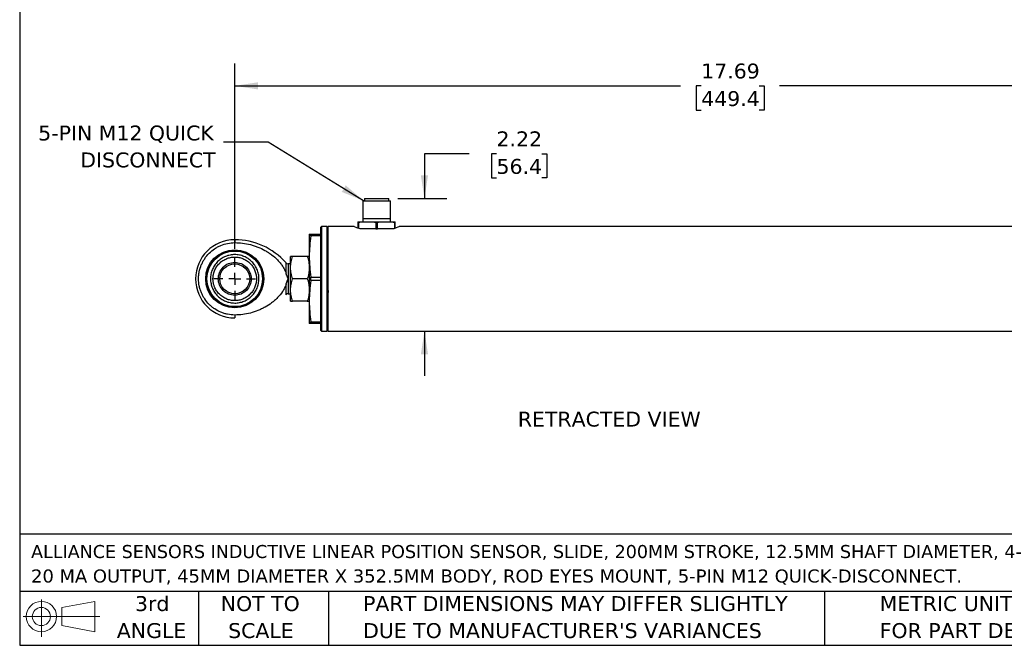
# Model space of a CAD drawing. Header units: inches. Extents: x 0.7 to 32.2, y 0.7 to 24.8.
# Tile 1 of 5: x 0.7 to 17.3, y 0.7 to 11.2. Entities that reach past the tile are written whole.
import ezdxf

# ---------------------------------------------------------------- set-up
doc = ezdxf.new("R2010")
doc.units = ezdxf.units.IN
doc.header["$LTSCALE"] = 3
doc.header["$MEASUREMENT"] = 0
doc.linetypes.add('SLD-Center', pattern=[0.75, 0.6, -0.05, 0.05, -0.05])
doc.linetypes.add('SLD-Solid', pattern=[0])
doc.layers.add('CENTER', color=40, linetype='SLD-Center')
doc.layers.add('DIMENSIONS', color=140, linetype='SLD-Solid', lineweight=25)
doc.layers.add('TEXT', color=140, linetype='SLD-Solid', lineweight=25)
doc.styles.add('SLDTEXTSTYLE0', font='VERDANA.TTF')
doc.styles.get("Standard").update_dxf_attribs({"font": 'VERDANA.TTF'})
doc.dimstyles.new('SLDDIMSTYLE0', dxfattribs={"dimtxt": 0.254883, "dimasz": 0.39, "dimexe": 0, "dimexo": 0.0625, "dimgap": 0.063721, "dimtad": 0, "dimtih": 1, "dimtoh": 1, "dimrnd": 1e-09, "dimzin": 12, "dimdsep": 46, "dimtxsty": 'SLDTEXTSTYLE0', "dimsah": 1, "dimcen": 0.09, "dimadec": 0, "dimazin": 3, "dimtfac": 1, "dimtofl": 0, "dimtmove": 0, "dimatfit": 3, "dimfxl": 0, "dimfrac": 2, "dimtolj": 1, "dimtzin": 12, "dimarcsym": 0})
doc.dimstyles.new('SLDDIMSTYLE2', dxfattribs={"dimtxt": 0.254883, "dimasz": 0.39, "dimexe": 0, "dimexo": 0.0625, "dimgap": 0.063721, "dimtad": 0, "dimtih": 1, "dimtoh": 1, "dimrnd": 1e-09, "dimzin": 12, "dimdsep": 46, "dimtxsty": 'SLDTEXTSTYLE0', "dimsah": 1, "dimcen": 0.09, "dimadec": 0, "dimazin": 3, "dimtfac": 1, "dimtmove": 0, "dimatfit": 0, "dimfxl": 0, "dimfrac": 2, "dimtolj": 1, "dimtzin": 12, "dimarcsym": 0})
doc.dimstyles.new('SLDDIMSTYLE8', dxfattribs={"dimtxt": 0.18, "dimasz": 0.39, "dimexe": 0, "dimexo": 0.0625, "dimgap": 0, "dimtad": 0, "dimtih": 1, "dimtoh": 1, "dimdec": 0, "dimrnd": 1e-09, "dimzin": 0, "dimdsep": 46, "dimtxsty": 'Standard', "dimsah": 1, "dimcen": 0.09, "dimadec": 0, "dimazin": 0, "dimtfac": 0.39, "dimtdec": 0, "dimtofl": 0, "dimtmove": 0, "dimatfit": 3, "dimfxl": 0, "dimfrac": 2, "dimtolj": 1, "dimtzin": 0, "dimarcsym": 0})

# ---------------------------------------------------------------- blocks, each defined once
blk = doc.blocks.new('Block11')
at = {"color": 7, "linetype": 'SLD-Solid', "lineweight": 18}
for p, q in [((0.306, 0.627), (0.306, 0)), ((0.647, 0.492), (1.202, 0.594)), ((1.202, 0.594), (1.202, 0.086)), ((0, 0.34), (1.284, 0.34)), ((0.647, 0.189), (0.647, 0.492)), ((0.647, 0.189), (1.202, 0.086))]:
    blk.add_line(p, q, dxfattribs=at)
for radius in [0.254, 0.152]:
    blk.add_circle((0.306, 0.34), radius, dxfattribs=at)
blk = doc.blocks.new('Block12')
at = {"color": 7, "linetype": 'Continuous'}
blk.add_blockref('Block11', (0, 0), dxfattribs=at)
blk = doc.blocks.new('SW_NOTE_0')
at = {"layer": 'TEXT', "color": 0, "char_height": 0.21875, "attachment_point": 1, "style": 'SLDTEXTSTYLE0'}
for s, insert in [('ALLIANCE SENSORS INDUCTIVE LINEAR POSITION SENSOR, SLIDE, 200MM STROKE, 12.5MM SHAFT DIAMETER, 4-', (0, 0.278)), ('20 MA OUTPUT, 45MM DIAMETER X 352.5MM BODY, ROD EYES MOUNT, 5-PIN M12 QUICK-DISCONNECT.', (0, -0.132))]:
    blk.add_mtext(s, dxfattribs=dict(at, insert=insert))
blk = doc.blocks.new('SW_NOTE_0_3')
at = {"layer": 'TEXT', "color": 0, "char_height": 0.25, "attachment_point": 1, "style": 'SLDTEXTSTYLE0'}
for s, insert in [('PART DIMENSIONS MAY DIFFER SLIGHTLY ', (0, 0.318)), ("DUE TO MANUFACTURER'S VARIANCES", (0, -0.134))]:
    blk.add_mtext(s, dxfattribs=dict(at, insert=insert))
blk = doc.blocks.new('SW_NOTE_0_4')
at = {"layer": 'TEXT', "color": 0, "char_height": 0.25, "attachment_point": 2, "style": 'SLDTEXTSTYLE0'}
for s, insert in [('NOT TO', (0.621, 0.318)), ('SCALE', (0.632, -0.134))]:
    blk.add_mtext(s, dxfattribs=dict(at, insert=insert))
blk = doc.blocks.new('SW_NOTE_0_5')
at = {"layer": 'TEXT', "color": 0, "char_height": 0.25, "attachment_point": 2, "style": 'SLDTEXTSTYLE0'}
for s, insert in [('3rd', (0.273, 0.318)), ('ANGLE', (0.262, -0.134))]:
    blk.add_mtext(s, dxfattribs=dict(at, insert=insert))
blk = doc.blocks.new('SW_NOTE_0_6')
at = {"layer": 'TEXT', "color": 0, "char_height": 0.25, "attachment_point": 1, "style": 'SLDTEXTSTYLE0'}
for s, insert in [('METRIC UNITS USED ', (0, 0.318)), ('FOR PART DESIGN', (0, -0.134))]:
    blk.add_mtext(s, dxfattribs=dict(at, insert=insert))
blk = doc.blocks.new('_D_11')
at = {"layer": 'DIMENSIONS'}
for p, q in [((4.357, 7.393), (4.357, 10.502)), ((22.049, 7.393), (22.049, 10.502)), ((4.357, 10.127), (11.836, 10.127)), ((12.181, 10.127), (12.096, 10.127)), ((12.096, 10.127), (12.096, 9.722)), ((13.151, 10.127), (13.236, 10.127)), ((13.236, 10.127), (13.236, 9.722)), ((22.049, 10.127), (13.496, 10.127)), ((12.096, 9.722), (12.181, 9.722)), ((13.236, 9.722), (13.151, 9.722))]:
    blk.add_line(p, q, dxfattribs=at)
for points in [[(4.357, 10.127), (4.747, 10.067), (4.747, 10.187)], [(22.049, 10.127), (21.659, 10.187), (21.659, 10.067)]]:
    blk.add_solid(points, dxfattribs=at)
at = {"layer": 'DIMENSIONS', "char_height": 0.25, "attachment_point": 1, "style": 'SLDTEXTSTYLE0'}
for s, insert in [('17.69', (12.181, 10.501)), ('449.4', (12.181, 10.039))]:
    blk.add_mtext(s, dxfattribs=dict(at, insert=insert))
blk = doc.blocks.new('_D_12')
at = {"layer": 'DIMENSIONS'}
for p, q in [((8.289, 8.989), (7.539, 8.989)), ((7.539, 8.989), (7.539, 8.237)), ((8.748, 8.989), (8.663, 8.989)), ((8.663, 8.989), (8.663, 8.584)), ((9.506, 8.989), (9.591, 8.989)), ((9.591, 8.989), (9.591, 8.584)), ((8.663, 8.584), (8.748, 8.584)), ((9.591, 8.584), (9.506, 8.584)), ((7.092, 8.237), (7.914, 8.237)), ((7.539, 6.018), (7.539, 5.268))]:
    blk.add_line(p, q, dxfattribs=at)
for points in [[(7.539, 8.237), (7.599, 8.627), (7.479, 8.627)], [(7.539, 6.018), (7.479, 5.628), (7.599, 5.628)]]:
    blk.add_solid(points, dxfattribs=at)
at = {"layer": 'DIMENSIONS', "char_height": 0.25, "attachment_point": 1, "style": 'SLDTEXTSTYLE0'}
for s, insert in [('2.22', (8.748, 9.364)), ('56.4', (8.748, 8.902))]:
    blk.add_mtext(s, dxfattribs=dict(at, insert=insert))
blk = doc.blocks.new('SW_NOTE_0_7')
at = {"layer": 'TEXT', "color": 0, "char_height": 0.25, "attachment_point": 3, "style": 'SLDTEXTSTYLE0'}
for s, insert in [('5-PIN M12 QUICK', (-0.165, 0.28)), ('DISCONNECT', (-0.132, -0.171))]:
    blk.add_mtext(s, dxfattribs=dict(at, insert=insert))
blk = doc.blocks.new('SW_CENTERMARKSYMBOL_4')
at = {"layer": 'CENTER', "color": 0}
for p, q in [((0, 0.2), (0, 0.3505)), ((-0.2, 0), (-0.3505, 0)), ((0, 0), (-0.1, 0)), ((0, 0), (0, 0.1)), ((0, 0), (0, -0.1)), ((0, 0), (0.1, 0)), ((0.2, 0), (0.3505, 0)), ((0, -0.2), (0, -0.3505))]:
    blk.add_line(p, q, dxfattribs=at)

msp = doc.modelspace()

# ---------------------------------------------------------------- linework, layer by layer
for p, q in [((6.505, 8.2), (6.505, 7.905)), ((6.505, 8.2), (6.969, 8.2)), ((6.532, 8.237), (6.532, 8.2)), ((6.532, 8.237), (6.942, 8.237)), ((6.942, 8.2), (6.942, 8.237)), ((6.969, 7.905), (6.969, 8.2)), ((5.812, 7.768), (5.797, 7.753)), ((5.902, 7.768), (5.812, 7.768)), ((5.812, 7.768), (5.812, 6.018)), ((5.917, 7.753), (5.902, 7.768)), ((5.902, 7.768), (5.902, 6.018)), ((6.361, 7.768), (5.917, 7.768)), ((5.917, 7.768), (5.917, 6.018)), ((6.424, 7.826), (6.437, 7.826)), ((6.424, 7.826), (6.424, 7.741)), ((6.437, 7.737), (6.437, 7.826)), ((6.478, 7.846), (6.683, 7.846)), ((6.503, 7.905), (6.503, 7.846)), ((6.503, 7.905), (6.971, 7.905)), ((6.724, 7.826), (6.724, 7.728)), ((6.724, 7.826), (6.75, 7.826)), ((6.75, 7.728), (6.75, 7.826)), ((6.791, 7.846), (6.996, 7.846)), ((6.971, 7.846), (6.971, 7.905)), ((7.037, 7.826), (7.037, 7.737)), ((7.037, 7.826), (7.05, 7.826)), ((7.05, 7.741), (7.05, 7.826)), ((19.167, 7.768), (7.113, 7.768)), ((5.607, 7.643), (5.607, 7.268)), ((5.634, 7.614), (5.634, 7.643)), ((5.634, 7.643), (5.797, 7.643)), ((5.797, 7.614), (5.634, 7.614)), ((5.797, 7.753), (5.797, 6.033)), ((6.544, 7.728), (6.461, 7.728)), ((6.656, 7.728), (6.544, 7.728)), ((6.724, 7.728), (6.656, 7.728)), ((6.724, 7.728), (6.75, 7.728)), ((6.818, 7.728), (6.75, 7.728)), ((6.93, 7.728), (6.818, 7.728)), ((7.013, 7.728), (6.93, 7.728)), ((4.357, 7.549), (4.357, 7.499)), ((5.294, 7.08), (5.294, 7.268)), ((5.573, 7.268), (5.328, 7.268)), ((5.607, 7.268), (5.607, 6.518)), ((5.294, 7.143), (5.254, 7.143)), ((5.254, 7.143), (5.254, 6.893)), ((5.8, 7.121), (5.799, 7.119)), ((5.913, 7.141), (5.913, 7.143)), ((5.294, 6.705), (5.294, 7.08)), ((5.254, 6.893), (5.254, 6.643)), ((5.573, 6.893), (5.328, 6.893)), ((5.634, 6.864), (5.634, 6.921)), ((5.634, 6.921), (5.797, 6.921)), ((5.797, 6.864), (5.634, 6.864)), ((5.254, 6.643), (5.294, 6.643)), ((5.294, 6.518), (5.294, 6.705)), ((5.8, 6.643), (5.801, 6.645)), ((5.914, 6.665), (5.914, 6.665)), ((5.573, 6.518), (5.328, 6.518)), ((5.607, 6.518), (5.607, 6.143)), ((4.357, 6.286), (4.357, 6.237)), ((5.634, 6.171), (5.797, 6.171)), ((5.634, 6.143), (5.634, 6.171)), ((5.797, 6.143), (5.634, 6.143)), ((5.797, 6.033), (5.812, 6.018)), ((5.812, 6.018), (5.902, 6.018)), ((5.902, 6.018), (5.917, 6.033)), ((5.917, 6.018), (19.167, 6.018))]:
    msp.add_line(p, q)
for radius in [0.487, 0.48, 0.466, 0.251]:
    msp.add_circle((4.357, 6.893), radius)
for centre, radius, start, end in [((4.357, 6.893), 0.656, 90, 270), ((4.357, 6.404), 1.145, 41.3143, 90), ((5.254, 7.193), 0.05, 221.1907, 270), ((5.254, 6.593), 0.05, 90, 138.5186)]:
    msp.add_arc(centre, radius, start, end)
for points, knots in [([(6.461, 7.728), (6.436, 7.737), (6.385, 7.755), (6.354, 7.769), (6.36, 7.767), (6.361, 7.766)], [0, 0, 0, 0, 0.440307, 0.881649, 1, 1, 1, 1]), ([(6.424, 7.846), (6.424, 7.846), (6.424, 7.846), (6.424, 7.845), (6.424, 7.844), (6.424, 7.842), (6.424, 7.84), (6.424, 7.836), (6.424, 7.835), (6.424, 7.831), (6.424, 7.829), (6.424, 7.826)], [0, 0, 0, 0, 0.25, 0.25, 0.5, 0.5, 0.75, 0.75, 0.875, 0.875, 1, 1, 1, 1]), ([(6.424, 7.846), (6.425, 7.846), (6.428, 7.846), (6.432, 7.846), (6.437, 7.846), (6.442, 7.846), (6.448, 7.846), (6.456, 7.846), (6.467, 7.846), (6.474, 7.846), (6.478, 7.846)], [0, 0, 0, 0, 0.099898, 0.19975, 0.299663, 0.399741, 0.500089, 0.666927, 0.833401, 1, 1, 1, 1]), ([(6.437, 7.826), (6.437, 7.829), (6.437, 7.831), (6.44, 7.835), (6.441, 7.836), (6.446, 7.84), (6.45, 7.842), (6.462, 7.845), (6.47, 7.846), (6.478, 7.846)], [0, 0, 0, 0, 0.125, 0.125, 0.25, 0.25, 0.5, 0.5, 1, 1, 1, 1]), ([(6.683, 7.846), (6.687, 7.846), (6.691, 7.846), (6.699, 7.845), (6.703, 7.844), (6.711, 7.842), (6.714, 7.84), (6.719, 7.836), (6.721, 7.835), (6.723, 7.831), (6.724, 7.829), (6.724, 7.826)], [0, 0, 0, 0, 0.25, 0.25, 0.5, 0.5, 0.75, 0.75, 0.875, 0.875, 1, 1, 1, 1]), ([(6.683, 7.846), (6.687, 7.846), (6.694, 7.846), (6.704, 7.846), (6.715, 7.846), (6.726, 7.846), (6.739, 7.846), (6.755, 7.846), (6.773, 7.846), (6.785, 7.846), (6.791, 7.846)], [0, 0, 0, 0, 0.099898, 0.19975, 0.299663, 0.399741, 0.500089, 0.666927, 0.833401, 1, 1, 1, 1]), ([(6.75, 7.826), (6.75, 7.829), (6.75, 7.831), (6.753, 7.835), (6.754, 7.836), (6.759, 7.84), (6.763, 7.842), (6.775, 7.845), (6.783, 7.846), (6.791, 7.846)], [0, 0, 0, 0, 0.125, 0.125, 0.25, 0.25, 0.5, 0.5, 1, 1, 1, 1]), ([(6.996, 7.846), (7, 7.846), (7.004, 7.846), (7.012, 7.845), (7.016, 7.844), (7.024, 7.842), (7.027, 7.84), (7.032, 7.836), (7.034, 7.835), (7.036, 7.831), (7.037, 7.829), (7.037, 7.826)], [0, 0, 0, 0, 0.25, 0.25, 0.5, 0.5, 0.75, 0.75, 0.875, 0.875, 1, 1, 1, 1]), ([(6.996, 7.846), (6.998, 7.846), (7.003, 7.846), (7.009, 7.846), (7.015, 7.846), (7.021, 7.846), (7.028, 7.846), (7.035, 7.846), (7.043, 7.846), (7.048, 7.846), (7.05, 7.846)], [0, 0, 0, 0, 0.099898, 0.19975, 0.299663, 0.399741, 0.500089, 0.666927, 0.833401, 1, 1, 1, 1]), ([(7.113, 7.766), (7.113, 7.766), (7.112, 7.766), (7.073, 7.749), (7.03, 7.734), (7.013, 7.728)], [0, 0, 0, 0, 0.298202, 0.702887, 1, 1, 1, 1]), ([(7.05, 7.826), (7.05, 7.829), (7.05, 7.831), (7.05, 7.835), (7.05, 7.836), (7.05, 7.84), (7.05, 7.842), (7.05, 7.845), (7.05, 7.846), (7.05, 7.846)], [0, 0, 0, 0, 0.125, 0.125, 0.25, 0.25, 0.5, 0.5, 1, 1, 1, 1]), ([(5.607, 7.643), (5.607, 7.643), (5.609, 7.643), (5.619, 7.643), (5.625, 7.643), (5.634, 7.643)], [0, 0, 0, 0, 0.5, 0.5, 1, 1, 1, 1]), ([(5.634, 7.614), (5.625, 7.557), (5.619, 7.499), (5.609, 7.384), (5.607, 7.326), (5.607, 7.268)], [0, 0, 0, 0, 0.5, 0.5, 1, 1, 1, 1]), ([(4.357, 6.286), (4.317, 6.286), (4.277, 6.29), (4.219, 6.302), (4.2, 6.307), (4.162, 6.318), (4.143, 6.325), (4.088, 6.348), (4.053, 6.366), (4.004, 6.399), (3.988, 6.411), (3.957, 6.437), (3.942, 6.45), (3.9, 6.492), (3.875, 6.522), (3.842, 6.572), (3.831, 6.589), (3.813, 6.624), (3.796, 6.66), (3.782, 6.697), (3.771, 6.735), (3.766, 6.755), (3.754, 6.814), (3.75, 6.853), (3.75, 6.912), (3.751, 6.932), (3.755, 6.972), (3.758, 6.992), (3.77, 7.05), (3.781, 7.088), (3.804, 7.143), (3.813, 7.161), (3.831, 7.196), (3.842, 7.213), (3.874, 7.262), (3.899, 7.293), (3.956, 7.35), (3.987, 7.375), (4.036, 7.408), (4.053, 7.418), (4.088, 7.437), (4.106, 7.445), (4.161, 7.468), (4.199, 7.48), (4.277, 7.495), (4.317, 7.499), (4.357, 7.499)], [0, 0, 0, 0, 0.0625, 0.0625, 0.09375, 0.09375, 0.125, 0.125, 0.1875, 0.1875, 0.21875, 0.21875, 0.25, 0.25, 0.3125, 0.3125, 0.34375, 0.34375, 0.375, 0.40625, 0.40625, 0.4375, 0.4375, 0.5, 0.5, 0.53125, 0.53125, 0.5625, 0.5625, 0.625, 0.625, 0.65625, 0.65625, 0.6875, 0.6875, 0.75, 0.75, 0.8125, 0.8125, 0.84375, 0.84375, 0.875, 0.875, 0.9375, 0.9375, 1, 1, 1, 1]), ([(4.357, 7.499), (4.446, 7.499), (4.533, 7.488), (4.641, 7.461), (4.662, 7.454), (4.704, 7.441), (4.725, 7.433), (4.786, 7.409), (4.826, 7.39), (4.883, 7.358), (4.902, 7.347), (4.939, 7.322), (4.958, 7.31), (5.011, 7.269), (5.044, 7.24), (5.09, 7.193), (5.105, 7.177), (5.133, 7.142), (5.147, 7.124), (5.171, 7.087), (5.182, 7.068), (5.202, 7.028), (5.21, 7.008), (5.217, 6.987)], [0, 0, 0, 0, 0.25, 0.25, 0.3125, 0.3125, 0.375, 0.375, 0.5, 0.5, 0.5625, 0.5625, 0.625, 0.625, 0.75, 0.75, 0.8125, 0.8125, 0.875, 0.875, 0.9375, 0.9375, 1, 1, 1, 1]), ([(4.763, 6.893), (4.763, 6.866), (4.76, 6.84), (4.752, 6.8), (4.749, 6.787), (4.741, 6.762), (4.732, 6.737), (4.721, 6.713), (4.709, 6.69), (4.702, 6.678), (4.679, 6.645), (4.663, 6.624), (4.634, 6.596), (4.625, 6.587), (4.604, 6.57), (4.593, 6.562), (4.56, 6.54), (4.537, 6.528), (4.5, 6.513), (4.487, 6.508), (4.462, 6.5), (4.449, 6.497), (4.41, 6.489), (4.384, 6.487), (4.344, 6.487), (4.33, 6.488), (4.304, 6.49), (4.278, 6.494), (4.252, 6.5), (4.226, 6.508), (4.214, 6.513), (4.177, 6.528), (4.154, 6.541), (4.109, 6.57), (4.089, 6.587), (4.051, 6.625), (4.034, 6.645), (4.012, 6.678), (4.005, 6.69), (3.993, 6.713), (3.987, 6.725), (3.972, 6.762), (3.964, 6.787), (3.954, 6.84), (3.951, 6.866), (3.951, 6.92), (3.954, 6.946), (3.961, 6.985), (3.965, 6.998), (3.972, 7.024), (3.977, 7.036), (3.992, 7.073), (4.005, 7.096), (4.027, 7.129), (4.035, 7.14), (4.052, 7.161), (4.061, 7.171), (4.089, 7.199), (4.109, 7.215), (4.143, 7.238), (4.154, 7.245), (4.177, 7.257), (4.201, 7.268), (4.226, 7.277), (4.252, 7.285), (4.265, 7.288), (4.304, 7.296), (4.33, 7.299), (4.37, 7.299), (4.383, 7.298), (4.41, 7.295), (4.423, 7.294), (4.462, 7.286), (4.487, 7.278), (4.524, 7.263), (4.537, 7.257), (4.56, 7.245), (4.571, 7.238), (4.604, 7.216), (4.625, 7.199), (4.663, 7.161), (4.68, 7.141), (4.702, 7.108), (4.708, 7.096), (4.721, 7.073), (4.727, 7.061), (4.742, 7.024), (4.75, 6.998), (4.76, 6.946), (4.763, 6.92), (4.763, 6.893)], [0, 0, 0, 0, 0.03125, 0.03125, 0.046875, 0.046875, 0.0625, 0.078125, 0.078125, 0.09375, 0.09375, 0.125, 0.125, 0.140625, 0.140625, 0.15625, 0.15625, 0.1875, 0.1875, 0.203125, 0.203125, 0.21875, 0.21875, 0.25, 0.25, 0.265625, 0.265625, 0.28125, 0.296875, 0.296875, 0.3125, 0.3125, 0.34375, 0.34375, 0.375, 0.375, 0.40625, 0.40625, 0.421875, 0.421875, 0.4375, 0.4375, 0.46875, 0.46875, 0.5, 0.5, 0.53125, 0.53125, 0.546875, 0.546875, 0.5625, 0.5625, 0.59375, 0.59375, 0.609375, 0.609375, 0.625, 0.625, 0.65625, 0.65625, 0.671875, 0.671875, 0.6875, 0.703125, 0.703125, 0.71875, 0.71875, 0.75, 0.75, 0.765625, 0.765625, 0.78125, 0.78125, 0.8125, 0.8125, 0.828125, 0.828125, 0.84375, 0.84375, 0.875, 0.875, 0.90625, 0.90625, 0.921875, 0.921875, 0.9375, 0.9375, 0.96875, 0.96875, 1, 1, 1, 1]), ([(5.294, 7.08), (5.294, 7.112), (5.298, 7.144), (5.309, 7.206), (5.318, 7.237), (5.328, 7.268)], [0, 0, 0, 0, 0.5, 0.5, 1, 1, 1, 1]), ([(5.328, 7.268), (5.318, 7.268), (5.309, 7.268), (5.298, 7.268), (5.294, 7.268), (5.294, 7.268)], [0, 0, 0, 0, 0.5, 0.5, 1, 1, 1, 1]), ([(5.573, 7.268), (5.584, 7.237), (5.592, 7.206), (5.604, 7.144), (5.607, 7.112), (5.607, 7.08)], [0, 0, 0, 0, 0.5, 0.5, 1, 1, 1, 1]), ([(5.607, 7.268), (5.607, 7.268), (5.604, 7.268), (5.592, 7.268), (5.584, 7.268), (5.573, 7.268)], [0, 0, 0, 0, 0.5, 0.5, 1, 1, 1, 1]), ([(5.607, 7.268), (5.607, 7.21), (5.609, 7.152), (5.619, 7.037), (5.625, 6.979), (5.634, 6.921)], [0, 0, 0, 0, 0.5, 0.5, 1, 1, 1, 1]), ([(3.992, 6.893), (3.992, 6.897), (3.992, 6.905), (3.993, 6.918), (3.994, 6.93), (3.995, 6.943), (3.997, 6.955), (4, 6.967), (4.002, 6.979), (4.006, 6.991), (4.009, 7.003), (4.013, 7.015), (4.025, 7.046), (4.05, 7.094), (4.096, 7.152), (4.155, 7.2), (4.219, 7.233), (4.287, 7.253), (4.355, 7.26), (4.425, 7.254), (4.493, 7.234), (4.558, 7.2), (4.608, 7.16), (4.641, 7.123), (4.664, 7.091), (4.682, 7.06), (4.697, 7.027), (4.708, 6.994), (4.715, 6.965), (4.719, 6.942), (4.721, 6.926), (4.722, 6.909), (4.722, 6.898), (4.722, 6.893)], [0, 0, 0, 0, 0.01089, 0.02177, 0.032645, 0.043522, 0.054405, 0.065299, 0.07621, 0.087143, 0.098102, 0.109093, 0.12012, 0.184274, 0.250051, 0.31345, 0.37998, 0.437402, 0.499924, 0.558154, 0.619872, 0.684155, 0.749803, 0.785243, 0.815538, 0.850497, 0.879904, 0.911187, 0.941695, 0.956969, 0.97133, 0.985795, 1, 1, 1, 1]), ([(4.081, 6.893), (4.081, 6.929), (4.089, 6.965), (4.116, 7.032), (4.137, 7.062), (4.188, 7.113), (4.218, 7.134), (4.285, 7.161), (4.321, 7.168), (4.357, 7.168)], [0, 0, 0, 0, 0.25, 0.25, 0.5, 0.5, 0.75, 0.75, 1, 1, 1, 1]), ([(4.357, 7.168), (4.393, 7.168), (4.429, 7.161), (4.496, 7.134), (4.526, 7.113), (4.577, 7.062), (4.598, 7.032), (4.625, 6.965), (4.632, 6.929), (4.632, 6.893)], [0, 0, 0, 0, 0.25, 0.25, 0.5, 0.5, 0.75, 0.75, 1, 1, 1, 1]), ([(5.217, 6.987), (5.217, 7.012), (5.217, 7.035), (5.217, 7.078), (5.217, 7.097), (5.217, 7.127), (5.217, 7.139), (5.217, 7.156), (5.217, 7.16), (5.217, 7.16)], [0, 0, 0, 0, 0.25, 0.25, 0.5, 0.5, 0.75, 0.75, 1, 1, 1, 1]), ([(5.913, 7.143), (5.914, 7.142), (5.916, 7.14), (5.917, 7.119), (5.917, 7.117)], [0, 0, 0, 0, 0.890165, 1, 1, 1, 1]), ([(5.254, 6.893), (5.25, 6.902), (5.244, 6.917), (5.235, 6.938), (5.228, 6.956), (5.222, 6.971), (5.218, 6.982), (5.217, 6.987)], [0, 0, 0, 0, 0.284062, 0.500005, 0.681402, 0.848128, 1, 1, 1, 1]), ([(5.328, 6.893), (5.318, 6.923), (5.309, 6.954), (5.298, 7.017), (5.294, 7.048), (5.294, 7.08)], [0, 0, 0, 0, 0.5, 0.5, 1, 1, 1, 1]), ([(5.607, 7.08), (5.607, 7.048), (5.604, 7.017), (5.592, 6.954), (5.584, 6.923), (5.573, 6.893)], [0, 0, 0, 0, 0.5, 0.5, 1, 1, 1, 1]), ([(4.722, 6.893), (4.722, 6.889), (4.722, 6.882), (4.721, 6.871), (4.72, 6.858), (4.719, 6.843), (4.715, 6.821), (4.708, 6.792), (4.697, 6.759), (4.682, 6.726), (4.664, 6.694), (4.641, 6.663), (4.608, 6.626), (4.558, 6.586), (4.493, 6.552), (4.425, 6.532), (4.355, 6.526), (4.287, 6.532), (4.219, 6.553), (4.155, 6.586), (4.096, 6.634), (4.05, 6.691), (4.023, 6.743), (4.01, 6.78), (4.003, 6.802), (3.998, 6.825), (3.995, 6.847), (3.992, 6.87), (3.992, 6.885), (3.992, 6.893)], [0, 0, 0, 0, 0.009489, 0.018952, 0.028671, 0.043032, 0.058308, 0.088816, 0.120099, 0.149505, 0.184466, 0.214759, 0.250202, 0.31585, 0.380134, 0.441853, 0.500083, 0.562606, 0.620029, 0.686558, 0.749959, 0.815736, 0.879892, 0.900078, 0.920156, 0.940155, 0.960108, 0.980045, 1, 1, 1, 1]), ([(4.632, 6.893), (4.632, 6.857), (4.625, 6.821), (4.598, 6.754), (4.577, 6.723), (4.526, 6.672), (4.496, 6.652), (4.429, 6.624), (4.393, 6.617), (4.321, 6.617), (4.285, 6.624), (4.218, 6.652), (4.188, 6.672), (4.137, 6.723), (4.116, 6.754), (4.089, 6.821), (4.081, 6.857), (4.081, 6.893)], [0, 0, 0, 0, 0.125, 0.125, 0.25, 0.25, 0.375, 0.375, 0.5, 0.5, 0.625, 0.625, 0.75, 0.75, 0.875, 0.875, 1, 1, 1, 1]), ([(5.217, 6.799), (5.21, 6.778), (5.202, 6.757), (5.182, 6.717), (5.171, 6.698), (5.134, 6.643), (5.106, 6.609), (5.059, 6.561), (5.043, 6.546), (5.01, 6.516), (4.993, 6.503), (4.94, 6.463), (4.903, 6.439), (4.846, 6.407), (4.826, 6.397), (4.786, 6.377), (4.766, 6.369), (4.704, 6.344), (4.662, 6.33), (4.577, 6.309), (4.534, 6.3), (4.446, 6.289), (4.401, 6.286), (4.357, 6.286)], [0, 0, 0, 0, 0.0625, 0.0625, 0.125, 0.125, 0.25, 0.25, 0.3125, 0.3125, 0.375, 0.375, 0.5, 0.5, 0.5625, 0.5625, 0.625, 0.625, 0.75, 0.75, 0.875, 0.875, 1, 1, 1, 1]), ([(5.217, 6.799), (5.218, 6.803), (5.22, 6.81), (5.224, 6.822), (5.229, 6.834), (5.235, 6.849), (5.244, 6.869), (5.25, 6.884), (5.254, 6.893)], [0, 0, 0, 0, 0.112493, 0.233387, 0.36257, 0.500001, 0.71576, 1, 1, 1, 1]), ([(5.217, 6.626), (5.217, 6.626), (5.217, 6.63), (5.217, 6.646), (5.217, 6.658), (5.217, 6.688), (5.217, 6.707), (5.217, 6.75), (5.217, 6.774), (5.217, 6.799)], [0, 0, 0, 0, 0.25, 0.25, 0.5, 0.5, 0.75, 0.75, 1, 1, 1, 1]), ([(5.294, 6.705), (5.294, 6.737), (5.298, 6.769), (5.309, 6.831), (5.318, 6.862), (5.328, 6.893)], [0, 0, 0, 0, 0.5, 0.5, 1, 1, 1, 1]), ([(5.573, 6.893), (5.584, 6.862), (5.592, 6.831), (5.604, 6.769), (5.607, 6.737), (5.607, 6.705)], [0, 0, 0, 0, 0.5, 0.5, 1, 1, 1, 1]), ([(5.634, 6.864), (5.625, 6.807), (5.619, 6.749), (5.609, 6.634), (5.607, 6.576), (5.607, 6.518)], [0, 0, 0, 0, 0.5, 0.5, 1, 1, 1, 1]), ([(5.917, 6.791), (5.918, 6.775), (5.919, 6.733), (5.922, 6.689), (5.924, 6.663), (5.925, 6.667), (5.925, 6.667)], [0, 0, 0, 0, 0.220872, 0.585807, 0.950742, 1, 1, 1, 1]), ([(5.328, 6.518), (5.318, 6.548), (5.309, 6.579), (5.298, 6.642), (5.294, 6.673), (5.294, 6.705)], [0, 0, 0, 0, 0.5, 0.5, 1, 1, 1, 1]), ([(5.607, 6.705), (5.607, 6.673), (5.604, 6.642), (5.592, 6.579), (5.584, 6.548), (5.573, 6.518)], [0, 0, 0, 0, 0.5, 0.5, 1, 1, 1, 1]), ([(5.797, 6.669), (5.797, 6.666), (5.798, 6.645), (5.799, 6.644), (5.8, 6.643)], [0, 0, 0, 0, 0.109832, 1, 1, 1, 1]), ([(5.913, 6.665), (5.914, 6.666), (5.916, 6.667), (5.919, 6.668), (5.922, 6.667), (5.923, 6.666), (5.924, 6.666)], [0, 0, 0, 0, 0.296979, 0.591966, 0.886936, 1, 1, 1, 1]), ([(5.294, 6.518), (5.294, 6.518), (5.298, 6.518), (5.309, 6.518), (5.318, 6.518), (5.328, 6.518)], [0, 0, 0, 0, 0.5, 0.5, 1, 1, 1, 1]), ([(5.573, 6.518), (5.584, 6.518), (5.592, 6.518), (5.604, 6.518), (5.607, 6.518), (5.607, 6.518)], [0, 0, 0, 0, 0.5, 0.5, 1, 1, 1, 1]), ([(5.607, 6.518), (5.607, 6.46), (5.609, 6.402), (5.619, 6.287), (5.625, 6.229), (5.634, 6.171)], [0, 0, 0, 0, 0.5, 0.5, 1, 1, 1, 1]), ([(5.634, 6.143), (5.625, 6.143), (5.619, 6.143), (5.609, 6.143), (5.607, 6.143), (5.607, 6.143)], [0, 0, 0, 0, 0.5, 0.5, 1, 1, 1, 1])]:
    msp.add_open_spline(points, degree=3, knots=knots)
at = {"layer": 'TEXT'}
for p, q in [((0.75, 24.75), (0.75, 0.75)), ((32.25, 2.613), (0.75, 2.613)), ((32.25, 1.65), (0.75, 1.65)), ((3.75, 1.65), (3.75, 0.75)), ((5.931, 1.65), (5.931, 0.75)), ((14.25, 1.65), (14.25, 0.75)), ((0.75, 0.75), (32.25, 0.75))]:
    msp.add_line(p, q, dxfattribs=at)

# ---------------------------------------------------------------- block references
at = {"layer": 'CENTER'}
msp.add_blockref('SW_CENTERMARKSYMBOL_4', (4.357, 6.893), dxfattribs=at)
at = {"layer": 'TEXT'}
for name, p in [('SW_NOTE_0_7', (4.169, 9.182)), ('SW_NOTE_0', (0.941, 2.153)), ('Block12', (0.808, 0.892)), ('SW_NOTE_0_5', (2.699, 1.256)), ('SW_NOTE_0_4', (4.164, 1.256)), ('SW_NOTE_0_3', (6.51, 1.256)), ('SW_NOTE_0_6', (15.175, 1.256))]:
    msp.add_blockref(name, p, dxfattribs=at)

# ---------------------------------------------------------------- texts
at = {"layer": 'TEXT', "insert": (9.105, 4.666), "char_height": 0.25, "attachment_point": 1, "style": 'SLDTEXTSTYLE0'}
msp.add_mtext('RETRACTED VIEW', dxfattribs=at)

# ---------------------------------------------------------------- dimensions: what is measured, and where the dimension line sits
at = {"layer": 'DIMENSIONS'}
dim = msp.add_linear_dim(base=(4.357, 10.127), p1=(22.049, 7.243), p2=(4.357, 7.243), dimstyle='SLDDIMSTYLE0', dxfattribs=at)
dim.commit()
dim.dimension.update_dxf_attribs({"geometry": '_D_11', "text_midpoint": (12.666, 10.127), "dimtype": 160})
dim = msp.add_linear_dim(base=(7.539, 8.237), p1=(5.917, 6.018), p2=(6.942, 8.237), angle=90, dimstyle='SLDDIMSTYLE2', dxfattribs=at)
dim.commit()
dim.dimension.update_dxf_attribs({"geometry": '_D_12', "text_midpoint": (7.539, 8.989), "dimtype": 160})

# ---------------------------------------------------------------- leaders
at = {"layer": 'TEXT'}
msp.add_leader([(6.518, 8.2), (4.919, 9.182), (4.169, 9.182)], dimstyle='SLDDIMSTYLE8', dxfattribs=at)

doc.saveas('drawing.dxf')
